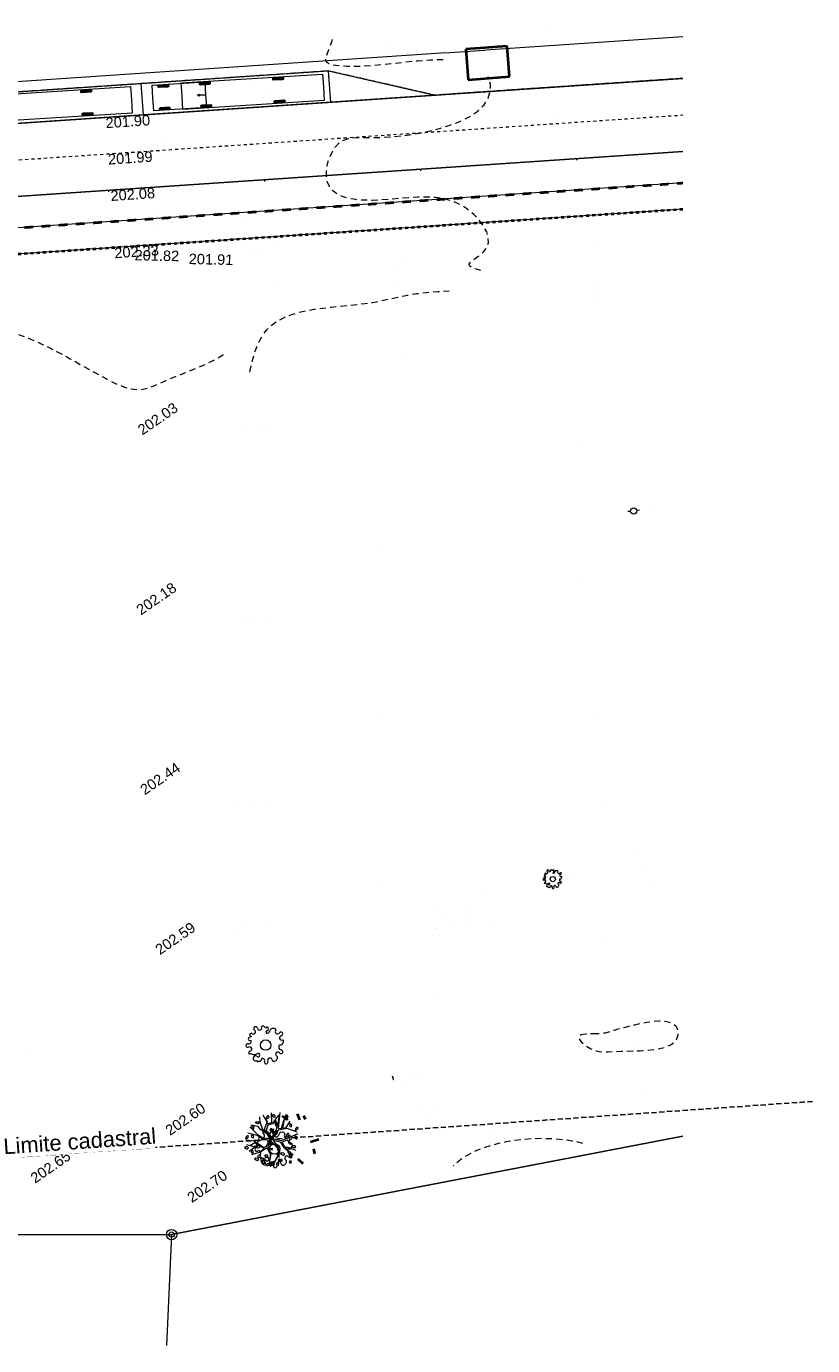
# Model space of a CAD drawing. Header units: millimetres. Extents: x -7175 to 180407, y -10650 to 115854.
# Tile 12 of 12: x 105009 to 180407, y -10650 to 115854. Entities that reach past the tile are written whole.
import ezdxf

# ---------------------------------------------------------------- set-up
doc = ezdxf.new("R2010")
doc.units = ezdxf.units.MM
doc.header["$MEASUREMENT"] = 0
for name, pattern in [('AI-Linetype-1', [750, 500, -250]), ('AXES', [325, 250, -25, 25, -25]), ('CACHE2', [600, 300, -300]), ('FOSSE', [1000, 600, -400]), ('Grille', [2, 1, -1]), ('Wipeout_Contour', [1000, 0, -1000])]:
    doc.linetypes.add(name, pattern=pattern)
for name, color, linetype in [('Nouveau_-1-PAP-SURFACES-VOIRIE.Topo', 7, 'Continuous'), ('Nouveau_01-PAP LOTS CONTOURS.Topo', 7, 'Continuous'), ('Nouveau_01-PAP VEHICULES.Topo', 7, 'Continuous'), ('Nouveau_01-PAP- BORDURE AGGLOS.Topo', 7, 'Continuous'), ('Nouveau_01-PAP- BORDURE CAN CS1 ET PANNEAU SIGNAL.Topo', 7, 'Continuous'), ('Nouveau_01-PAP- BORDURE P1.Topo', 7, 'Continuous'), ('Nouveau_01-PAP- BORDURE T2.Topo', 7, 'Continuous'), ('Nouveau_01-PAP-FILAIRE VOIE.Topo', 7, 'Continuous'), ('Nouveau_01-PAP-MARQUAGE AU SOL.Topo', 7, 'Continuous'), ('Nouveau_BORNES.Topo', 7, 'Continuous'), ('Nouveau_Finitions - Etanchéité.5-Etanchéité', 7, 'Continuous'), ('Nouveau_X-PAP-PL_1_PROFILS_Bordure_T2.Topo', 7, 'Continuous'), ('Nouveau_X-PTS TOPO-TEXTE TOPOALT.Topo', 7, 'Continuous'), ('Nouveau_X-PTS TOPO-TOPOPOINT.Topo', 7, 'Continuous'), ('Nouveau_Y - FDP TOPO-LIMITES_08441.Topo', 7, 'Continuous'), ('Nouveau_Y-FDP TOPO-CN_1_00.Topo', 7, 'Continuous'), ('Nouveau_Y-FDP TOPO-CN_Cotation Cache des textes.Topo', 7, 'Continuous'), ('Nouveau_Y-FDP TOPO-TOP_BORNE.Topo', 7, 'Continuous'), ('Nouveau_Y-FDP TOPO-TOP_VEGETATION_symb.Topo', 7, 'Continuous'), ('Nouveau_ZZ- PAP ALT PTS PROJET.Topo', 7, 'Continuous')]:
    doc.layers.add(name, color=color, linetype=linetype)
doc.styles.add('STYLE_GENERE_1', font='txt')

msp = doc.modelspace()

# ---------------------------------------------------------------- linework, layer by layer
at = {"layer": 'Nouveau_-1-PAP-SURFACES-VOIRIE.Topo', "color": 7, "linetype": 'Continuous', "lineweight": 15, "flags": 128}
msp.add_lwpolyline([(-7174.807, 75755.155), (38283.761, 85641.735, 0.0424596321), (48004.362, 88638.224), (65739.508, 95801.929, -0.0792780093), (72803.766, 97423.687), (167959.418, 103850.447)], format="xyb", dxfattribs=at)
at = {"layer": 'Nouveau_01-PAP LOTS CONTOURS.Topo', "color": 7, "linetype": 'Continuous', "lineweight": 15, "flags": 128}
msp.add_lwpolyline([(167959.418, 98337.917), (73174.388, 91936.189, 0.0792780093), (67799.409, 90702.243), (50064.264, 83538.537, -0.0424596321), (39452.607, 80267.37), (7909.512, 73407.204), (7842.919, 72369.344), (-2623.879, 0), (69287.46, 0), (118935.585, 0), (167959.418, 9421.579)], format="xyb", dxfattribs=at)
at = {"layer": 'Nouveau_01-PAP VEHICULES.Topo', "color": 8, "linetype": 'Continuous', "lineweight": 15}
for p, q in [((117628.702, 110163.754), (118646.709, 110227.476)), ((117632.606, 110101.376), (118650.614, 110165.098)), ((117636.511, 110038.998), (118654.518, 110102.72)), ((121610.908, 110413.02), (122628.915, 110476.742)), ((121614.812, 110350.642), (122632.82, 110414.364)), ((121618.717, 110288.264), (122636.724, 110351.986)), ((128636.532, 110862.808), (129654.539, 110926.53)), ((128640.436, 110800.43), (129658.444, 110864.152)), ((128644.341, 110738.052), (129662.348, 110801.774)), ((110228.406, 109660.713), (111246.413, 109724.435)), ((110232.31, 109598.335), (111250.318, 109662.057)), ((110236.215, 109535.957), (111254.223, 109599.679)), ((110364.596, 107484.971), (111382.604, 107548.693)), ((117763.642, 108007.973), (118781.65, 108071.695)), ((117767.547, 107945.595), (118785.555, 108009.317)), ((117771.451, 107883.217), (118789.459, 107946.939)), ((121745.849, 108257.239), (122763.856, 108320.961)), ((121749.753, 108194.861), (122767.761, 108258.583)), ((121753.658, 108132.483), (122771.665, 108196.205)), ((128772.722, 108687.066), (129790.73, 108750.788)), ((128776.627, 108624.688), (129794.634, 108688.41)), ((128780.531, 108562.31), (129798.539, 108626.032)), ((110368.501, 107422.593), (111386.508, 107486.315)), ((110372.405, 107360.215), (111390.413, 107423.938))]:
    msp.add_line(p, q, dxfattribs=at)
at = {"layer": 'Nouveau_01-PAP VEHICULES.Topo', "color": 7, "linetype": 'Continuous', "lineweight": 15}
for points in [[(101527.575, 107961.33), (101447.923, 109233.839), (115001.397, 110082.218), (115081.049, 108809.708), (115160.702, 107537.199), (101607.228, 106688.82)], [(117141.17, 108988.501), (117063.704, 110226.079), (122113.821, 110542.19), (122191.287, 109304.613), (121542.556, 109264.005), (122191.287, 109304.613), (122268.753, 108067.035), (117218.636, 107750.923)], [(119935.701, 109163.424), (119856.048, 110435.934), (133409.522, 111284.312), (133489.175, 110011.803), (133568.828, 108739.293), (120015.354, 107890.915)]]:
    msp.add_lwpolyline(points, close=True, dxfattribs=at)
at = {"layer": 'Nouveau_01-PAP VEHICULES.Topo', "color": 8, "linetype": 'Continuous', "lineweight": 15}
for points in [[(117742.216, 109982.993), (117637.292, 110026.523), (117627.921, 110176.23), (117726.598, 110232.504), (118541.004, 110283.482), (118645.928, 110239.952), (118655.299, 110090.245), (118556.622, 110033.97)], [(121724.422, 110232.258), (121619.498, 110275.788), (121610.127, 110425.495), (121708.804, 110481.77), (122523.21, 110532.748), (122628.134, 110489.217), (122637.505, 110339.51), (122538.828, 110283.236)], [(128750.046, 110682.046), (128645.122, 110725.576), (128635.751, 110875.283), (128734.428, 110931.558), (129548.834, 110982.535), (129653.758, 110939.005), (129663.129, 110789.298), (129564.452, 110733.024)], [(110341.92, 109479.951), (110236.996, 109523.482), (110227.625, 109673.189), (110326.302, 109729.463), (111140.708, 109780.441), (111245.633, 109736.911), (111255.003, 109587.204), (111156.326, 109530.929)], [(128886.236, 108506.304), (128781.312, 108549.834), (128771.941, 108699.541), (128870.618, 108755.816), (129685.024, 108806.794), (129789.949, 108763.263), (129799.32, 108613.556), (129700.642, 108557.282)], [(110478.111, 107304.21), (110373.186, 107347.74), (110363.815, 107497.447), (110462.492, 107553.721), (111276.898, 107604.699), (111381.823, 107561.169), (111391.194, 107411.462), (111292.517, 107355.187)], [(117877.157, 107827.212), (117772.232, 107870.742), (117762.861, 108020.449), (117861.539, 108076.723), (118675.945, 108127.701), (118780.869, 108084.171), (118790.24, 107934.464), (118691.563, 107878.189)], [(121859.363, 108076.477), (121754.439, 108120.008), (121745.068, 108269.715), (121843.745, 108325.989), (122658.151, 108376.967), (122763.075, 108333.437), (122772.446, 108183.73), (122673.769, 108127.455)]]:
    msp.add_lwpolyline(points, close=True, dxfattribs=at)
at = {"layer": 'Nouveau_01-PAP VEHICULES.Topo', "color": 7, "linetype": 'Continuous', "lineweight": 15}
msp.add_circle((121542.556, 109264.005), 100, dxfattribs=at)
at = {"layer": 'Nouveau_01-PAP- BORDURE AGGLOS.Topo', "color": 134, "linetype": 'CACHE2', "lineweight": 40, "flags": 128}
msp.add_lwpolyline([(-7174.807, 70126.583), (39452.607, 80267.37, 0.0424596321), (50064.264, 83538.537), (67799.409, 90702.243, -0.0792780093), (73174.388, 91936.189), (167959.418, 98337.917)], format="xyb", dxfattribs=at)
at = {"layer": 'Nouveau_01-PAP- BORDURE P1.Topo', "color": 7, "linetype": 'Grille', "lineweight": 40, "flags": 128}
msp.add_lwpolyline([(-7174.807, 72685.025), (38921.313, 82710.263, 0.0424596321), (49127.945, 85856.576), (66863.091, 93020.282, -0.0792780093), (73005.923, 94430.506), (167959.418, 100843.613)], format="xyb", dxfattribs=at)
at = {"layer": 'Nouveau_01-PAP- BORDURE T2.Topo', "color": 7, "linetype": 'Continuous', "lineweight": 15, "flags": 128}
msp.add_lwpolyline([(167959.418, 103850.447), (72803.766, 97423.687, 0.0792780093), (65739.508, 95801.929), (48004.362, 88638.224, -0.0424596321), (38283.761, 85641.735), (-7174.807, 75755.155)], format="xyb", dxfattribs=at)
at = {"layer": 'Nouveau_01-PAP-FILAIRE VOIE.Topo', "color": 7, "linetype": 'Continuous', "lineweight": 15}
msp.add_line((133988.979, 111578.885), (144168.407, 109259.563), dxfattribs=at)
at = {"layer": 'Nouveau_01-PAP-FILAIRE VOIE.Topo', "color": 7, "linetype": 'Continuous', "lineweight": 15, "flags": 128}
for points in [[(98070.808, 109152.991), (133988.979, 111578.885)], [(134191.137, 108585.704), (133988.979, 111578.885)], [(116232.051, 107372.757), (116029.894, 110365.938)]]:
    msp.add_lwpolyline(points, dxfattribs=at)
for points in [[(167959.418, 103850.447), (72803.766, 97423.687, 0.0792780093), (65739.508, 95801.929)], [(167959.418, 100843.613), (73005.923, 94430.506, 0.0792780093), (66863.091, 93020.282)], [(167959.418, 98337.917), (73174.388, 91936.189, 0.0792780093), (67799.409, 90702.243)]]:
    msp.add_lwpolyline(points, format="xyb", dxfattribs=at)
at = {"layer": 'Nouveau_01-PAP-MARQUAGE AU SOL.Topo', "color": 254, "linetype": 'CACHE2', "lineweight": 15, "true_color": 0xe8e8e8}
msp.add_lwpolyline([(-7174.807, 79336.974), (37539.949, 89061.786, 0.0424596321), (46693.516, 91883.479), (64428.661, 99047.185, -0.0792780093), (72567.915, 100915.732), (167959.418, 107358.421)], format="xyb", dxfattribs=at)
at = {"layer": 'Nouveau_BORNES.Topo', "color": 114, "linetype": 'Continuous', "lineweight": 15}
for radius in [499.999, 250]:
    msp.add_circle((118935.585, 0), radius, dxfattribs=at)
at = {"layer": 'Nouveau_X-PAP-PL_1_PROFILS_Bordure_T2.Topo', "color": 104, "linetype": 'Continuous', "lineweight": 15, "true_color": 0x029e21, "flags": 128}
for points in [[(157762.633, 103161.762), (157772.741, 103012.103)], [(142796.728, 102150.973), (142806.836, 102001.314)], [(112864.919, 100129.395), (112875.026, 99979.736)], [(127830.823, 101140.184), (127840.931, 100990.525)]]:
    msp.add_lwpolyline(points, dxfattribs=at)
at = {"layer": 'Nouveau_X-PTS TOPO-TOPOPOINT.Topo', "color": 7, "linetype": 'Continuous', "lineweight": 40}
for p, q in [((154845.344, 115854.215), (154845.385, 115854.243)), ((139850.537, 114179.182), (139850.579, 114179.21)), ((127917.063, 111657.097), (127917.104, 111657.126)), ((126882.33, 110525.25), (126882.371, 110525.278)), ((127535.275, 108949.842), (127535.316, 108949.87)), ((128558.772, 109312.906), (128558.813, 109312.934)), ((155885.705, 107240.686), (155885.746, 107240.715)), ((157787.636, 106314.564), (157787.677, 106314.592)), ((118013.76, 105031.993), (118013.801, 105032.021)), ((140343.78, 106219.765), (140343.821, 106219.794)), ((121177.284, 103835.272), (121177.325, 103835.301)), ((140707.679, 104208.809), (140707.72, 104208.837)), ((117749.858, 97882.005), (117749.899, 97882.033)), ((126060.2, 97461.137), (126060.241, 97461.166)), ((117456.496, 96298.873), (117456.537, 96298.902)), ((126110.515, 95877.757), (126110.556, 95877.785)), ((128833.935, 94883.196), (128833.977, 94883.224)), ((117136.158, 94682.617), (117136.199, 94682.646)), ((126270.623, 94487.65), (126270.665, 94487.678)), ((127612.693, 94442.35), (127612.735, 94442.379)), ((159257.697, 94793.439), (159257.738, 94793.468)), ((140796.779, 92433.123), (140796.821, 92433.152)), ((140857.892, 93452.277), (140857.933, 93452.305)), ((128823.641, 91524.81), (128823.682, 91524.838)), ((159682.475, 91501.323), (159682.516, 91501.352)), ((140794.036, 91045.075), (140794.077, 91045.104)), ((159762.328, 90630.131), (159762.37, 90630.159)), ((159828.924, 89508.271), (159828.965, 89508.299)), ((140994.537, 84516.822), (140994.578, 84516.851)), ((117206.001, 77484.987), (117206.042, 77485.016)), ((126206.971, 76972.411), (126207.013, 76972.44)), ((127125.941, 77104.556), (127125.983, 77104.584)), ((128228.181, 77166.149), (128228.222, 77166.177)), ((157978.608, 75927.357), (157978.649, 75927.385)), ((165269.762, 69384.475), (165269.803, 69384.504)), ((139119.393, 65857.278), (139119.435, 65857.307)), ((158160.87, 62901.218), (158160.911, 62901.247)), ((117066.506, 60224.662), (117066.547, 60224.69)), ((125880.087, 59305.206), (125880.128, 59305.235)), ((126796.008, 59152.437), (126796.049, 59152.465)), ((127863.478, 59068.73), (127863.519, 59068.759)), ((138611.381, 49443.125), (138611.422, 49443.153)), ((159389.418, 49684.549), (159389.459, 49684.578)), ((117429.777, 42972.791), (117429.818, 42972.82)), ((124729.949, 40953.883), (124729.99, 40953.911)), ((126574.09, 41154.465), (126574.131, 41154.493)), ((128337.868, 41254.848), (128337.909, 41254.876)), ((160459.807, 41540.786), (160459.848, 41540.814)), ((163851.008, 36892.073), (163851.049, 36892.101)), ((164415.25, 35046.865), (164415.291, 35046.893)), ((139233.421, 33560.021), (139233.462, 33560.049)), ((157516.424, 34086.477), (157516.466, 34086.505)), ((165131.527, 33522.31), (165131.569, 33522.338)), ((148788.781, 32522.143), (148788.823, 32522.171)), ((143912.181, 31002.421), (143912.222, 31002.45)), ((144722.618, 30551.315), (144722.659, 30551.343)), ((147469.895, 31113.48), (147469.936, 31113.508)), ((147544.947, 30438.047), (147544.988, 30438.076)), ((124991.242, 29277.241), (124991.284, 29277.27)), ((126255.601, 29690.702), (126255.642, 29690.73)), ((128119.281, 30148.7), (128119.322, 30148.728)), ((144379.284, 29331.931), (144379.325, 29331.959)), ((146150.505, 29986.072), (146150.546, 29986.101)), ((147667.974, 29839.318), (147668.015, 29839.346)), ((150005.112, 29520.912), (150005.153, 29520.941)), ((144596.328, 28658.295), (144596.369, 28658.323)), ((160487.436, 28580.623), (160487.477, 28580.652)), ((118887.164, 27648.606), (118887.205, 27648.635)), ((144186.102, 23113.029), (144186.144, 23113.058)), ((129978.851, 18167.268), (129978.892, 18167.297)), ((163168.542, 18293.224), (163168.584, 18293.253)), ((105232.29, 17416.846), (105232.331, 17416.875)), ((141559.994, 14333.042), (141560.035, 14333.07)), ((142226.114, 14855.649), (142226.155, 14855.677)), ((142970.66, 15098.416), (142970.701, 15098.444)), ((164071.73, 13562.949), (164071.771, 13562.978)), ((142461.826, 11878.925), (142461.868, 11878.953)), ((143355.271, 11631.796), (143355.312, 11631.824)), ((144088.783, 12231.112), (144088.824, 12231.14)), ((119853.3, 10312.621), (119853.341, 10312.65)), ((149707.137, 9893.887), (149707.178, 9893.916)), ((130837.278, 8203.849), (130837.319, 8203.877)), ((147339.097, 6555.699), (147339.138, 6555.728)), ((106917.426, 5736.597), (106917.467, 5736.625)), ((145847.74, 6225.188), (145847.781, 6225.216)), ((121948.143, 3871.403), (121948.184, 3871.431)), ((144395.083, 5030.372), (144395.124, 5030.4)), ((120959.463, 0), (120959.504, 0.028))]:
    msp.add_line(p, q, dxfattribs=at)
at = {"layer": 'Nouveau_Y - FDP TOPO-LIMITES_08441.Topo', "color": 253, "linetype": 'Continuous', "lineweight": 15, "true_color": 0xb3b3b3, "flags": 128}
msp.add_lwpolyline([(167959.418, 9421.579), (118935.585, 0), (118438.719, -10649.862)], dxfattribs=at)
at = {"layer": 'Nouveau_Y-FDP TOPO-CN_1_00.Topo', "color": 5, "linetype": 'AI-Linetype-1', "lineweight": 25}
msp.add_line((180406.813, 12764.881), (-2667.718, -37.955), dxfattribs=at)
at = {"layer": 'Nouveau_Y-FDP TOPO-CN_1_00.Topo', "color": 253, "linetype": 'FOSSE', "lineweight": 15, "true_color": 0xb3b3b3, "flags": 128}
for points in [[(148584.799, 92441.719), (148162.087, 92561.784), (147749.159, 92715.792), (147499.637, 92877.102), (147455.961, 93046.803), (147587.416, 93231.37), (147845.003, 93438.626), (148179.718, 93676.392), (148542.56, 93952.49), (148884.528, 94274.742), (149156.619, 94650.971), (149309.832, 95088.997), (149305.907, 95591.443), (149149.547, 96140.126), (148856.198, 96711.664), (148441.304, 97282.676), (147920.311, 97829.778), (147308.664, 98329.59), (146621.809, 98758.727), (145875.189, 99093.809), (145083.114, 99318.523), (144255.34, 99444.837), (143400.488, 99491.788), (142527.177, 99478.416), (141644.027, 99423.757), (140759.659, 99346.85), (139882.692, 99266.732), (139021.746, 99202.443), (138186.063, 99170.958), (137387.368, 99181.013), (136638.011, 99239.283), (135950.339, 99352.442), (135336.701, 99527.164), (134809.443, 99770.124), (134380.915, 100087.996), (134063.464, 100487.455), (133865.487, 100969.743), (133779.572, 101514.38), (133794.357, 102095.453), (133898.479, 102687.048), (134080.576, 103263.253), (134329.284, 103798.155), (134633.242, 104265.841), (134981.087, 104640.398), (135365.222, 104903.889), (135793.122, 105070.274), (136276.025, 105161.49), (136825.172, 105199.472), (137451.802, 105206.157), (138167.156, 105203.481), (138982.474, 105213.38), (139908.994, 105257.79), (140949.427, 105355.229), (142072.361, 105510.537), (143237.852, 105725.139), (144405.959, 106000.458), (145536.738, 106337.916), (146590.246, 106738.938), (147526.542, 107204.945), (148305.682, 107737.362), (148894.966, 108333.155), (149290.665, 108971.463), (149496.295, 109626.968), (149515.368, 110274.354), (149351.399, 110888.302), (149007.902, 111443.495), (148488.391, 111914.615), (147796.38, 112276.346), (146940.478, 112511.119), (145949.677, 112632.367), (144858.062, 112661.272), (143699.719, 112619.018), (142508.735, 112526.786), (141319.195, 112405.758), (140165.185, 112277.118), (139080.792, 112162.048), (138094.293, 112077.81), (137210.735, 112025.985), (136429.354, 112004.235), (135749.388, 112010.221), (135170.075, 112041.603), (134690.653, 112096.043), (134310.358, 112171.203), (134028.429, 112264.742), (133842.339, 112376.409), (133742.51, 112514.292), (133717.601, 112688.568), (133756.269, 112909.412), (133847.172, 113186.999), (133978.969, 113531.505), (134140.319, 113953.106), (134319.878, 114461.976), (134392.335, 114694.912)], [(126434.168, 82709.043), (126461.528, 82866.974), (126677.569, 83825.461), (126941.393, 84709.831), (127259.985, 85499.037), (127638.76, 86177.354), (128076.846, 86750.326), (128571.798, 87228.818), (129121.172, 87623.692), (129722.525, 87945.812), (130373.413, 88206.042), (131071.392, 88415.245), (131814.019, 88584.285), (132597.168, 88723.24), (133409.991, 88839.047), (134239.959, 88937.86), (135074.544, 89025.83), (135901.215, 89109.109), (136707.445, 89193.85), (137480.702, 89286.206), (138208.459, 89392.328), (138885.201, 89516.346), (139533.469, 89654.297), (140182.821, 89800.194), (140862.812, 89948.052), (141603, 90091.885), (142432.94, 90225.705), (143382.19, 90343.528), (144480.305, 90439.366), (145545.837, 90498.033)], [(-7174.807, 78377.759), (-6960.307, 78339.175), (-6694.517, 78298.026), (-6387.312, 78259.024), (-6032.746, 78218.537), (-5628.311, 78172.18), (-5171.502, 78115.567), (-4659.812, 78044.314), (-4090.735, 77954.034), (-3461.765, 77840.342), (-2770.396, 77698.853), (-2015.9, 77525.879), (-1204.661, 77320.534), (-344.843, 77082.625), (555.391, 76811.964), (1487.879, 76508.361), (2444.457, 76171.625), (3416.963, 75801.568), (4397.233, 75397.998), (5379.607, 74959.073), (6368.441, 74476.337), (7370.592, 73939.678), (8392.92, 73338.988), (9442.281, 72664.155), (10525.534, 71905.071), (11649.537, 71051.624), (12821.149, 70093.705), (14041.613, 69028.654), (15289.714, 67883.611), (16538.623, 66693.168), (17761.51, 65491.915), (18931.545, 64314.442), (20021.901, 63195.342), (21005.746, 62169.204), (21856.252, 61270.62), (22554.481, 60524.672), (23113.064, 59918.42), (23552.525, 59429.413), (23893.385, 59035.201), (24156.169, 58713.335), (24361.398, 58441.367), (24529.596, 58196.845), (24681.286, 57957.321), (24833.668, 57705.537), (24990.649, 57445.007), (25152.814, 57184.436), (25320.746, 56932.53), (25495.03, 56697.994), (25676.25, 56489.534), (25864.991, 56315.856), (26061.836, 56185.664), (26271.456, 56103.315), (26514.857, 56055.769), (26817.132, 56025.635), (27203.373, 55995.523), (27698.672, 55948.044), (28328.122, 55865.807), (29116.816, 55731.422), (30089.845, 55527.499), (31260.137, 55241.635), (32591.96, 54881.372), (34037.419, 54459.238), (35548.616, 53987.763), (37077.655, 53479.475), (38576.639, 52946.902), (39997.673, 52402.573), (41292.86, 51859.018), (42425.193, 51327.133), (43401.223, 50811.297), (44238.393, 50314.253), (44954.143, 49838.749), (45565.915, 49387.529), (46091.152, 48963.341), (46547.293, 48568.928), (46951.781, 48207.039), (47319.364, 47879.336), (47654.025, 47583.164), (47957.05, 47314.782), (48229.729, 47070.452), (48473.349, 46846.437), (48689.2, 46638.996), (48878.571, 46444.392), (49042.748, 46258.887), (49289.865, 45935.573), (53747.122, 44579.151), (53780.763, 44584.667), (54299.331, 44723.503), (54816.465, 44909.313), (55325.79, 45131.612), (55820.932, 45379.915), (56295.515, 45643.737), (56743.165, 45912.594), (57157.508, 46176.001), (57532.169, 46423.474), (57865.515, 46648.312), (58174.887, 46858.955), (58482.366, 47067.625), (58810.035, 47286.548), (59179.975, 47527.945), (59614.27, 47804.042), (60135, 48127.061), (60764.249, 48509.227), (61515.075, 48962.059), (62364.439, 49494.265), (63280.278, 50113.849), (64230.532, 50828.813), (65183.137, 51647.163), (66106.03, 52576.902), (66967.151, 53626.034), (67734.436, 54802.562), (68382.59, 56106.939), (68913.387, 57509.415), (69335.369, 58972.687), (69657.075, 60459.454), (69887.047, 61932.414), (70033.827, 63354.264), (70105.954, 64687.703), (70111.971, 65895.429), (70061.989, 66950.749), (69972.408, 67869.401), (69861.198, 68677.736), (69746.332, 69402.1), (69645.78, 70068.843), (69577.512, 70704.312), (69559.5, 71334.856), (69609.715, 71986.824), (69741.326, 72681.086), (69948.293, 73416.607), (70219.777, 74186.871), (70544.936, 74985.367), (70912.93, 75805.579), (71312.917, 76640.996), (71734.058, 77485.102), (72165.511, 78331.385), (72602.967, 79172.934), (73068.236, 80001.258), (73589.66, 80807.466), (74195.582, 81582.671), (74914.344, 82317.982), (75774.287, 83004.512), (76803.753, 83633.372), (78031.084, 84195.672), (79472.618, 84685.388), (81096.666, 85107.955), (82859.539, 85471.672), (84717.545, 85784.839), (86626.992, 86055.753), (88544.188, 86292.715), (90425.443, 86504.023), (92227.063, 86697.977), (93915.72, 86878.659), (95499.527, 87033.29), (96996.96, 87144.871), (98426.494, 87196.407), (99806.604, 87170.9), (101155.766, 87051.354), (102492.455, 86820.771), (103835.146, 86462.155), (105195.692, 85967.573), (106559.448, 85365.349), (107905.149, 84692.874), (109211.527, 83987.535), (110457.317, 83286.722), (111621.251, 82627.824), (112682.062, 82048.229), (113618.485, 81585.327), (114417.29, 81267.211), (115097.405, 81084.793), (115685.795, 81019.69), (116209.424, 81053.518), (116695.257, 81167.895), (117170.26, 81344.438), (117661.398, 81564.762), (118195.635, 81810.485), (118792.342, 82066.289), (119440.51, 82329.115), (120121.533, 82598.971), (120816.809, 82875.864), (121507.731, 83159.801), (122175.697, 83450.79), (122802.1, 83748.836), (123368.339, 84053.948), (123859.533, 84361.965), (124210.837, 84606.835)], [(158370.848, 8733.038), (158140.958, 8809.998), (157383.948, 8967.576), (156490.739, 9089.096), (155520.53, 9168.931), (154532.521, 9201.454), (153576.788, 9183.107), (152666.913, 9118.617), (151807.351, 9014.778), (151002.56, 8878.388), (150256.997, 8716.241), (149575.118, 8535.134), (148961.381, 8341.862), (148420.242, 8143.221), (147953.888, 7945.082), (147555.422, 7749.607), (147215.679, 7558.034), (146925.492, 7371.599), (146675.694, 7191.541), (146457.119, 7019.096), (146260.6, 6855.502), (146076.972, 6701.996), (145925.469, 6577.248)]]:
    msp.add_lwpolyline(points, dxfattribs=at)
for points in [[(159707.306, 19255.966), (159456.182, 19253.277), (159185.352, 19250.661), (158909.802, 19243.279), (158644.519, 19226.291), (158404.488, 19194.858), (158204.696, 19144.143), (158060.13, 19069.305), (157985.774, 18965.507), (157992.11, 18830.21), (158071.59, 18670.088), (158212.158, 18494.115), (158401.762, 18311.265), (158628.346, 18130.512), (158879.857, 17960.831), (159144.241, 17811.196), (159409.442, 17690.581), (159667.238, 17605.499), (159924.733, 17552.614), (160192.86, 17526.127), (160482.555, 17520.241), (160804.752, 17529.156), (161170.385, 17547.076), (161590.39, 17568.202), (162075.7, 17586.736), (162631.643, 17599.273), (163241.115, 17611.979), (163881.404, 17633.417), (164529.798, 17672.146), (165163.587, 17736.726), (165760.058, 17835.719), (166296.501, 17977.684), (166750.204, 18171.182), (167102.389, 18420.36), (167350.021, 18711.706), (167493.995, 19027.297), (167535.211, 19349.207), (167474.564, 19659.511), (167312.954, 19940.285), (167051.277, 20173.604), (166690.431, 20341.544), (166235.154, 20431.366), (165705.551, 20451.087), (165125.565, 20413.91), (164519.141, 20333.036), (163910.224, 20221.67), (163322.758, 20093.014), (162780.687, 19960.272), (162307.957, 19836.645), (161922.472, 19732.676), (161617.977, 19648.258), (161382.178, 19580.623), (161202.78, 19527.004), (161067.489, 19484.632), (160964.011, 19450.74), (160880.051, 19422.559), (160803.315, 19397.323), (160722.94, 19372.822), (160633.791, 19349.089), (160532.167, 19326.716), (160414.363, 19306.295), (160276.678, 19288.417), (160115.408, 19273.675), (159926.852, 19262.661)], [(140197.406, 14940.704), (140189.56, 14975.907), (140179.138, 15015.264), (140167.092, 15055.959), (140154.379, 15095.178), (140141.951, 15130.104), (140130.766, 15157.922), (140121.776, 15175.815), (140115.937, 15180.97), (140113.947, 15171.541), (140115.477, 15149.575), (140119.944, 15118.088), (140126.761, 15080.099), (140135.344, 15038.626), (140145.109, 14996.685), (140155.47, 14957.294), (140165.843, 14923.471), (140175.678, 14897.697), (140184.57, 14880.306), (140192.15, 14871.097), (140198.046, 14869.867), (140201.89, 14876.414), (140203.311, 14890.538), (140201.939, 14912.035)]]:
    msp.add_lwpolyline(points, close=True, dxfattribs=at)
at = {"layer": 'Nouveau_Y-FDP TOPO-CN_Cotation Cache des textes.Topo', "color": 7, "linetype": 'Continuous', "lineweight": 40}
msp.add_line((151333.816, 111051.788), (151108.435, 113962.105), dxfattribs=at)
at = {"layer": 'Nouveau_Y-FDP TOPO-TOP_BORNE.Topo', "color": 253, "linetype": 'Continuous', "lineweight": 15, "true_color": 0xb3b3b3}
for points in [[(162947.875, 69349.966), (162701.932, 69321.486)], [(163807.105, 69449.464), (163543.892, 69418.985)]]:
    msp.add_lwpolyline(points, dxfattribs=at)
at = {"layer": 'Nouveau_Y-FDP TOPO-TOP_BORNE.Topo', "color": 114, "linetype": 'Continuous', "lineweight": 15}
msp.add_circle((163245.884, 69384.475), 300, dxfattribs=at)
at = {"layer": 'Nouveau_Y-FDP TOPO-TOP_VEGETATION_symb.Topo', "color": 7, "linetype": 'Continuous', "lineweight": 40}
for p, q in [((129879.132, 11192.864), (129994.071, 11497.005)), ((131226.149, 10986.432), (131011.912, 11581.94)), ((128767.538, 9601.332), (128427.879, 10159.151)), ((129013.394, 10409.073), (128871.197, 10925.982)), ((129984.389, 11009.399), (129553.102, 11340.158)), ((131765.426, 11025.855), (131626.569, 11370.522)), ((128476.753, 9027.305), (128133.325, 8865.704)), ((128583.049, 9009.611), (128242.432, 9708.267)), ((128760.476, 10002.151), (128372.119, 10074.264)), ((132256.756, 8877.52), (133063.234, 9135.447)), ((128713.151, 8677.885), (128190.81, 8697.081)), ((128649.514, 8158.492), (128269.913, 8217.663)), ((129089.749, 7786.624), (129172.654, 7385.238)), ((132547.22, 8225.109), (132637.267, 7729.513)), ((129518.576, 7180.658), (129285.629, 7023.06)), ((130342.485, 7106.093), (130285.878, 6827.268)), ((131034.871, 7253.818), (131521.072, 6814.007))]:
    msp.add_line(p, q, dxfattribs=at)
at = {"layer": 'Nouveau_Y-FDP TOPO-TOP_VEGETATION_symb.Topo', "color": 253, "linetype": 'Continuous', "lineweight": 15, "true_color": 0xb3b3b3}
for points in [[(127364.978, 11276.201), (127383.368, 10802.87), (127650.522, 10073.377), (127928.972, 9912.759), (127836.656, 10104.98), (128089.846, 10790.344), (127708.407, 11437.802)], [(128484.817, 11656.521), (128525.974, 10703.388), (128166.84, 10620.77), (128101.94, 10605.161), (128124.484, 10794.913), (127859.631, 11186.394)], [(129194.825, 11443.586), (128814.681, 10945.874), (128615.334, 10627.073), (128161.232, 10489.638), (128008.618, 9990.224), (128540.13, 9260.364), (128964.515, 9943.643), (129202.271, 10986.432), (129285.416, 11504.874)], [(129314.335, 11713.088), (129142.932, 10153.958), (129476.375, 10190.897), (129741.548, 11025.855), (130122.762, 11047.952)], [(128373.888, 9171.475), (127686.535, 9239.386), (127190.348, 9554.535), (126452.619, 10338.246)], [(128358.757, 9165.955), (128095.709, 9610.535), (127466.385, 10066.707), (127223.804, 10369.498), (126527.504, 10478.518)], [(131035.905, 9642.466), (130249.509, 9299.085), (129445.603, 8981.587), (128618.737, 9172.058), (129094.888, 9890.359), (129217.353, 10043.955), (129989.769, 10212.81), (130941.4, 9837.922)], [(129684.174, 10859.701), (129560.782, 10205.556), (129909.164, 10276.183), (130301.675, 10867.154)], [(126090.593, 9088.761), (126862.737, 8979.174), (127792.207, 8358.198), (128047.043, 8483.443), (128277.497, 9007.222), (127645.713, 9188.187), (127145.149, 9509.807), (126255.381, 9709.601)], [(128173.422, 8380.295), (128335.75, 8725.928), (128514.167, 8936.244), (129044.912, 8319.054), (129215.564, 7760.086), (128847.706, 7049.022), (127965.959, 6707.159)], [(128461.251, 9070.228), (128474.192, 9078.983), (128463.248, 9095.16)], [(128485.136, 9062.807), (128474.192, 9078.983), (128487.134, 9087.739)], [(128791.674, 6685.694), (128785.954, 6889.339), (129317.099, 7805.197), (129148.444, 8389.098), (128704.103, 9045.879), (129337.885, 8889.846), (129703.426, 8349.539), (130124.153, 7978.621), (130297.569, 7331.914)], [(130533.599, 8628.212), (130010.571, 9066.689), (129530.969, 8855.407), (129724.356, 8458.023), (130167.051, 8361.362), (130829.672, 8106.934)], [(126432.44, 8527.708), (126918.034, 8813.787), (127229.508, 8576.47), (126810.236, 8415.436), (126156.754, 8600.587)], [(127808.105, 8251.047), (127329.621, 8512.146), (126918.721, 8394.506), (126382.128, 7960.735)], [(127819.049, 8234.871), (127424.813, 7897.409), (126585.885, 7631.677)], [(128044.007, 8292.74), (127474.582, 7907.499), (127436.253, 7490.12), (127564.086, 6855.02)], [(128041.819, 8295.975), (128093.584, 8330.997), (128377.291, 7716.46), (128393.571, 7552.974), (128307.854, 7094.102)], [(128171.233, 8383.53), (128455.323, 7712.657), (128231.084, 6594.121)], [(130377.838, 8272.872), (129814.1, 8325.373), (130607.397, 7654.716)], [(127429.878, 7471.658), (127865.926, 7078.093), (127922.182, 6771.867)], [(129028.807, 6864.99), (129038.713, 6683.042), (129201.728, 6609.395), (129219.894, 6805.619), (129106.456, 6917.523), (129015.674, 6884.402)]]:
    msp.add_lwpolyline(points, dxfattribs=at)
for points in [[(128819.33, 11217.845), (128654.127, 11294.727), (128648.407, 11498.371), (128724.059, 11525.972), (128835.308, 11417.303)], [(126823.081, 10348.352), (126711.832, 10457.021), (126623.239, 10420.665), (126641.9, 10225.775), (126807.104, 10148.893)], [(127366.624, 10716.082), (127211.326, 10611.016), (126961.332, 10729.575), (127090.747, 10817.13), (127253.378, 10799.818)], [(128261.392, 11373.31), (128146.533, 11375.779), (128041.195, 11252.635), (128001.141, 11088.765), (128180.516, 11158.242), (128296.798, 11265.209)], [(130083.826, 11356.462), (129968.966, 11358.931), (129865.818, 11232.552), (129821.385, 11075.153), (130002.95, 11141.394), (130119.231, 11248.361)], [(130443.679, 10378.413), (130473.173, 10502.124), (130320.719, 10615.929), (130232.509, 10523.238), (130265.726, 10418.372), (130430.93, 10341.49)], [(130927.579, 10276.615), (130822.242, 10153.471), (130779.999, 9992.837), (130961.563, 10059.078), (131077.845, 10166.045), (131042.439, 10274.146)], [(126282.99, 9473.603), (126168.13, 9476.071), (126062.793, 9352.928), (126020.549, 9192.293), (126202.113, 9258.535), (126316.206, 9368.737)], [(126598.075, 9342.486), (126761.09, 9268.84), (126776.029, 9302.528), (126805.523, 9426.239), (126653.069, 9540.044), (126560.481, 9453.823)], [(130162.418, 9678.774), (130047.558, 9681.242), (129942.221, 9558.098), (129899.977, 9397.464), (130081.541, 9463.705), (130197.823, 9570.672)], [(130818.472, 9434.052), (130728.073, 9344.596), (130763.478, 9236.494), (130928.682, 9159.612), (130941.432, 9196.535), (130968.737, 9323.482)], [(125924.574, 8330.318), (126163.816, 8199.769), (126319.114, 8304.834), (126218.81, 8397.326), (126053.989, 8417.873)], [(126758.965, 7989.302), (126647.716, 8097.97), (126569.876, 8073.605), (126577.784, 7866.725), (126740.799, 7793.078)], [(127986.857, 7457.031), (127862.667, 7556.944), (127911.86, 7651.537), (128061.359, 7653.638), (128129.214, 7553.341), (128119.42, 7400.512)], [(129520.552, 7839.085), (129391.137, 7751.53), (129632.568, 7617.745), (129787.865, 7722.811), (129687.561, 7815.303)], [(130282.518, 7633.003), (130290.427, 7426.123), (130453.442, 7352.477), (130471.608, 7548.7), (130360.359, 7657.369)], [(130428.837, 8420.565), (130678.831, 8302.007), (130834.129, 8407.072), (130733.825, 8499.564), (130571.193, 8516.875)], [(127288.672, 7206.341), (127188.367, 7298.833), (127025.736, 7316.144), (126883.379, 7219.834), (127133.374, 7101.276)], [(127802.944, 6780.806), (127639.929, 6854.453), (127632.021, 7061.333), (127707.672, 7088.933), (127821.11, 6977.029)], [(128658.345, 6854.884), (128543.485, 6857.353), (128440.337, 6730.973), (128398.093, 6570.339), (128577.469, 6639.816), (128695.939, 6743.547)], [(129292.861, 7227.567), (129163.446, 7140.012), (129415.63, 7018.219), (129570.928, 7123.284), (129457.682, 7207.021)]]:
    msp.add_lwpolyline(points, close=True, dxfattribs=at)
at = {"layer": 'Nouveau_Y-FDP TOPO-TOP_VEGETATION_symb.Topo', "color": 114, "linetype": 'Continuous', "lineweight": 15}
for centre, radius in [((155492.546, 34086.477), 250), ((127954.972, 18167.268), 500), ((128813.399, 8203.849), 500)]:
    msp.add_circle(centre, radius, dxfattribs=at)
for centre, radius, start, end in [((154746.826, 34381.232), 87.822, 154.5270723, 268.20919421), ((154697.62, 34249.23), 106.952, 250.84495016, 349.52707222), ((154902.539, 34167.747), 344.024, 105.22344456, 133.08502601), ((154804.156, 34576.109), 76.832, 78.83577746, 276.01212498), ((154768.642, 34257.2), 43.789, 321.24640313, 124.11524123), ((154901.91, 34719.089), 106.952, 219.20335147, 317.88547353), ((155009.222, 34881.634), 87.822, 122.88547364, 236.56759534), ((154901.91, 34719.089), 106.952, 317.88547353, 56.56759567), ((155009.222, 34881.634), 87.822, 9.20335148, 122.88547364), ((155201.488, 34912.786), 106.952, 189.2033514, 287.8854735), ((155201.488, 34912.786), 106.952, 287.8854735, 26.56759556), ((155368.802, 34912.336), 86.406, 31.33107948, 146.02642058), ((155498.015, 34976.284), 58.581, 198.94432063, 350.23909562), ((155567.94, 34716.594), 62.082, 105.18071225, 281.87221771), ((155533.379, 34871.867), 97.098, 280.86615475, 76.68045075), ((155500.415, 34877.021), 229.144, 288.59171231, 340.55810302), ((155804.272, 34798.006), 87.822, 64.52707222, 178.20919412), ((155888.173, 34783.718), 104.325, 12.67513936, 116.24278928), ((156059.903, 34725.702), 106.952, 130.84495023, 229.52707231), ((156059.903, 34725.702), 106.952, 229.52707231, 328.20919419), ((156225.456, 34623.092), 87.822, 34.52707222, 148.20919433), ((156262.103, 34431.797), 106.952, 100.84495026, 199.52707237), ((156262.103, 34431.797), 106.952, 199.52707237, 298.20919421), ((156225.925, 34185.119), 87.822, 250.84495033, 4.52707222), ((156225.456, 34623.092), 87.822, 280.84495011, 34.52707222), ((156266.447, 34264.539), 86.406, 302.97267829, 57.66801904), ((154633.71, 34065.24), 87.822, 70.84495033, 184.52707222), ((154633.71, 34065.24), 87.822, 184.52707222, 298.20919415), ((154762.425, 33702.306), 87.822, 100.84495023, 214.52707222), ((154725.777, 33893.6), 106.952, 19.52707213, 118.20919421), ((154766.98, 33511.577), 160.569, 64.11808474, 118.61818161), ((154725.777, 33893.6), 106.952, 280.84495036, 19.52707213), ((154937.636, 34004.301), 362.491, 253.89316906, 297.74856339), ((155007.349, 33449.629), 122.655, 35.71582935, 305.18965977), ((155124.148, 33336.394), 47.911, 164.26288975, 338.08507129), ((155128.847, 33602.436), 84.11, 254.89949455, 105.47252794), ((155208.624, 33396.683), 87.822, 242.88547346, 356.56759559), ((155333.23, 33414.936), 43.789, 49.60480433, 212.47364235), ((155339.162, 33343.715), 106.952, 339.20335155, 77.88547347), ((155521.245, 33274.56), 87.822, 159.20335147, 272.88547355), ((155521.245, 33274.56), 87.822, 272.88547355, 26.56759553), ((155695.452, 33361.673), 106.952, 107.8854735, 206.56759558), ((155695.452, 33361.673), 106.952, 9.20335163, 107.8854735), ((155887.717, 33392.825), 87.822, 189.20335148, 302.88547348), ((155931.745, 33416.542), 97.535, 272.14856259, 353.54358449), ((156081.494, 33643.48), 106.952, 139.52707234, 238.20919414), ((156081.494, 33643.48), 106.952, 40.8449501, 139.52707234), ((155978.884, 33477.927), 87.822, 304.52707222, 58.20919413), ((156200.396, 34022.323), 79.904, 92.35827222, 207.85998019), ((156234.923, 33965.543), 106.952, 169.52707222, 268.20919425), ((156228.837, 33770.864), 87.822, 220.84495029, 334.52707215), ((156228.837, 33770.864), 87.822, 334.52707215, 88.20919415), ((126774.959, 18329.81), 688.049, 105.22344454, 133.08502601), ((126578.194, 19146.534), 153.665, 78.83577733, 276.01212497), ((126773.702, 19432.492), 213.904, 219.20335147, 317.88547355), ((126988.324, 19757.584), 175.643, 122.88547348, 236.56759553), ((126773.702, 19432.492), 213.904, 317.88547355, 56.5675956), ((126988.324, 19757.584), 175.643, 9.20335144, 122.88547348), ((127372.856, 19819.887), 213.904, 189.20335146, 287.88547352), ((127372.856, 19819.887), 213.904, 287.88547352, 26.56759554), ((127707.484, 19818.988), 172.811, 31.33107947, 146.02642055), ((127965.912, 19946.883), 117.162, 198.94432082, 350.23909554), ((128105.761, 19427.503), 124.165, 105.18071225, 281.87221764), ((128036.639, 19738.049), 194.195, 280.86615475, 76.68045074), ((127970.712, 19748.358), 458.287, 288.59171231, 340.55810301), ((128578.425, 19590.328), 175.643, 64.52707217, 178.20919432), ((128746.226, 19561.751), 208.651, 12.67513917, 116.24278922), ((129089.687, 19445.72), 213.904, 130.84495024, 229.52707222), ((129089.687, 19445.72), 213.904, 229.52707222, 328.20919419), ((129420.793, 19240.499), 175.643, 34.52707222, 148.20919426), ((129494.087, 18857.91), 213.904, 100.84495021, 199.52707222), ((129420.793, 19240.499), 175.643, 280.84495018, 34.52707222), ((126237.301, 18124.796), 175.643, 70.84495025, 184.52707227), ((126237.301, 18124.796), 175.643, 184.52707227, 298.20919421), ((126463.534, 18756.778), 175.643, 154.52707223, 268.20919424), ((126365.121, 18492.775), 213.904, 250.8449503, 349.52707222), ((126421.435, 17781.516), 213.904, 19.52707222, 118.2091942), ((126507.164, 18508.714), 87.578, 321.24640316, 124.11524123), ((126421.435, 17781.516), 213.904, 280.84495021, 19.52707222), ((129370.673, 18038.962), 159.807, 92.35827221, 207.85998033), ((129439.728, 17925.4), 213.904, 169.52707222, 268.20919423), ((129494.087, 18857.91), 213.904, 199.52707222, 298.2091942), ((129421.73, 18364.553), 175.643, 250.84495025, 4.52707227), ((129427.555, 17536.043), 175.643, 334.52707223, 88.20919415), ((129502.774, 18523.393), 172.811, 302.97267821, 57.66801924), ((126494.73, 17398.927), 175.643, 100.84495018, 214.52707222), ((126503.84, 17017.469), 321.138, 64.11808473, 118.61818164), ((126845.154, 18002.918), 724.981, 253.89316908, 297.74856337), ((126984.579, 16893.573), 245.311, 35.71582935, 305.18965977), ((127218.178, 16667.104), 95.822, 164.26288993, 338.08507129), ((127227.575, 17199.187), 168.219, 254.89949443, 105.47252799), ((127387.128, 16787.68), 175.643, 242.88547353, 356.5675955), ((127636.34, 16824.186), 87.578, 49.60480433, 212.47364265), ((127648.204, 16681.744), 213.904, 339.20335152, 77.88547351), ((128012.37, 16543.435), 175.643, 159.2033515, 272.88547354), ((128012.37, 16543.435), 175.643, 272.88547354, 26.5675955), ((128360.784, 16717.66), 213.904, 107.88547346, 206.56759554), ((128360.784, 16717.66), 213.904, 9.20335146, 107.88547346), ((128745.316, 16779.965), 175.643, 189.20335158, 302.88547348), ((128833.37, 16827.399), 195.07, 272.14856263, 353.54358455), ((129132.869, 17281.275), 213.904, 139.52707222, 238.20919419), ((129132.869, 17281.275), 213.904, 40.84495025, 139.52707222), ((128927.649, 16950.17), 175.643, 304.52707222, 58.20919416), ((129427.555, 17536.043), 175.643, 220.84495031, 334.52707223), ((127321.96, 8793.359), 175.643, 154.52707223, 268.20919424), ((127633.386, 8366.39), 688.049, 105.22344454, 133.08502601), ((127436.62, 9183.114), 153.665, 78.83577733, 276.01212497), ((127632.128, 9469.073), 213.904, 219.2033516, 317.88547353), ((127846.751, 9794.164), 175.643, 122.88547348, 236.56759553), ((127632.128, 9469.073), 213.904, 317.88547353, 56.56759548), ((127846.751, 9794.164), 175.643, 9.20335158, 122.88547348), ((128231.283, 9856.467), 213.904, 189.20335149, 287.88547346), ((128231.283, 9856.467), 213.904, 287.88547346, 26.56759554), ((128565.911, 9855.568), 172.811, 31.33107947, 146.02642049), ((128824.338, 9983.464), 117.162, 198.94432082, 350.23909571), ((128964.188, 9464.083), 124.165, 105.18071225, 281.87221764), ((128895.065, 9774.629), 194.195, 280.86615481, 76.68045085), ((128829.138, 9784.938), 458.287, 288.59171232, 340.55810301), ((129436.852, 9626.908), 175.643, 64.52707217, 178.20919436), ((129604.653, 9598.332), 208.651, 12.67513917, 116.24278916), ((129948.114, 9482.3), 213.904, 130.84495024, 229.52707222), ((129948.114, 9482.3), 213.904, 229.52707222, 328.20919419), ((130279.22, 9277.079), 175.643, 34.52707222, 148.20919419), ((130352.514, 8894.49), 213.904, 100.84495021, 199.52707222), ((130279.22, 9277.079), 175.643, 280.84495025, 34.52707222), ((127095.727, 8161.376), 175.643, 70.8449502, 184.52707227), ((127095.727, 8161.376), 175.643, 184.52707227, 298.20919421), ((127223.547, 8529.355), 213.904, 250.84495026, 349.52707222), ((127353.156, 7435.508), 175.643, 100.84495025, 214.52707222), ((127279.862, 7818.096), 213.904, 19.52707222, 118.20919426), ((127365.591, 8545.295), 87.578, 321.2464033, 124.11524123), ((127279.862, 7818.096), 213.904, 280.84495021, 19.52707222), ((130229.099, 8075.542), 159.807, 92.35827221, 207.85998033), ((130298.154, 7961.981), 213.904, 169.52707222, 268.20919423), ((130352.514, 8894.49), 213.904, 199.52707222, 298.2091942), ((130280.157, 8401.133), 175.643, 250.8449502, 4.52707227), ((130285.981, 7572.624), 175.643, 334.52707217, 88.20919421), ((130361.201, 8559.973), 172.811, 302.97267821, 57.66801927), ((127362.267, 7054.049), 321.138, 64.11808475, 118.61818168), ((127703.58, 8039.498), 724.981, 253.89316908, 297.74856337), ((127843.006, 6930.154), 245.311, 35.71582935, 305.18965977), ((128076.604, 6703.684), 95.822, 164.26288982, 338.08507141), ((128086.002, 7235.767), 168.219, 254.89949438, 105.47252799), ((128245.555, 6824.261), 175.643, 242.88547353, 356.5675955), ((128494.767, 6860.767), 87.578, 49.60480437, 212.47364265), ((128506.631, 6718.325), 213.904, 339.20335152, 77.88547351), ((128870.797, 6580.016), 175.643, 159.2033515, 272.88547355), ((128870.797, 6580.016), 175.643, 272.88547355, 26.5675955), ((129219.211, 6754.241), 213.904, 107.88547356, 206.56759542), ((129219.211, 6754.241), 213.904, 9.20335158, 107.88547356), ((129603.742, 6816.545), 175.643, 189.20335158, 302.88547348), ((129691.797, 6863.98), 195.07, 272.14856263, 353.5435846), ((129991.295, 7317.856), 213.904, 139.52707222, 238.20919419), ((129991.295, 7317.856), 213.904, 40.84495025, 139.52707222), ((129786.075, 6986.75), 175.643, 304.52707222, 58.20919419), ((130285.981, 7572.624), 175.643, 220.8449503, 334.52707217)]:
    msp.add_arc(centre, radius, start, end, dxfattribs=at)

# ---------------------------------------------------------------- texts
at = {"layer": 'Nouveau_X-PTS TOPO-TEXTE TOPOALT.Topo', "color": 7, "linetype": 'Continuous', "lineweight": 15, "char_height": 1000, "attachment_point": 7, "style": 'STYLE_GENERE_1'}
for s, insert, rotation in [('\\A1;{\\pql;\\fArial|b0|i0|c0|p38;201.82}', (115376.188, 93410.239), 358.77725636), ('\\A1;{\\pql;\\fArial|b0|i0|c0|p38;201.91}', (120569.951, 93046.715), 358.77725695), ('\\A1;{\\pql;\\fArial|b0|i0|c0|p38;202.03}', (116140.076, 76605.979), 34.52707222), ('\\A1;{\\pql;\\fArial|b0|i0|c0|p38;202.18}', (116000.192, 59346.218), 34.52707222), ('\\A1;{\\pql;\\fArial|b0|i0|c0|p38;202.44}', (116363.463, 42094.348), 34.52707222), ('\\A1;{\\pql;\\fArial|b0|i0|c0|p38;202.59}', (117820.85, 26770.163), 34.52707222), ('\\A1;{\\pql;\\fArial|b0|i0|c0|p38;202.60}', (118786.986, 9434.178), 34.52707222), ('\\A1;{\\pql;\\fArial|b0|i0|c0|p38;202.65}', (105851.112, 4858.153), 34.52707222), ('\\A1;{\\pql;\\fArial|b0|i0|c0|p38;202.70}', (120881.829, 2992.959), 34.52707222)]:
    msp.add_mtext(s, dxfattribs=dict(at, insert=insert, rotation=rotation))
at = {"layer": 'Nouveau_ZZ- PAP ALT PTS PROJET.Topo', "color": 7, "linetype": 'Continuous', "lineweight": 15, "char_height": 1000, "attachment_point": 7, "style": 'STYLE_GENERE_1'}
for s, insert, rotation in [('\\A1;{\\pql;\\fArial|b0|i0|c0|p38;201.90}', (112641.275, 106076.367), 3.86385734), ('\\A1;{\\pql;\\fArial|b0|i0|c0|p38;201.99}', (112877.126, 102584.322), 3.86385734), ('\\A1;{\\pql;\\fArial|b0|i0|c0|p38;202.08}', (113112.977, 99092.278), 3.86385734), ('\\A1;{\\pql;\\fArial|b0|i0|c0|p38;202.33}', (113483.645, 93604.095), 3.86385735)]:
    msp.add_mtext(s, dxfattribs=dict(at, insert=insert, rotation=rotation))

# ---------------------------------------------------------------- next in the draw order: wipeouts: each hides what was drawn before it
at = {"color": 5, "linetype": 'Wipeout_Contour', "lineweight": 25, "ltscale": 441960.413253}
msp.add_wipeout([(102885.426, 9428.278), (117223.009, 10430.94), (117371.005, 8314.678), (103033.421, 7312.017)], dxfattribs=at).dxf.layer = 'Nouveau_Finitions - Etanchéité.5-Etanchéité'
at = {"color": 254, "linetype": 'Wipeout_Contour', "lineweight": 0, "ltscale": 740793.965293}
msp.add_wipeout([(145347.137, 110744.9), (149309.937, 111051.788), (149084.556, 113962.105), (145121.756, 113655.218)], dxfattribs=at).dxf.layer = 'Nouveau_Y-FDP TOPO-CN_Cotation Cache des textes.Topo'

# ---------------------------------------------------------------- next in the draw order: linework, layer by layer
at = {"layer": 'Nouveau_-1-PAP-SURFACES-VOIRIE.Topo', "color": 7, "linetype": 'Continuous', "lineweight": 15, "flags": 128}
msp.add_lwpolyline([(167959.418, 110866.395), (144168.407, 109259.563), (134191.137, 108585.704), (116232.051, 107372.757), (98272.966, 106159.81), (88295.696, 105485.951), (72332.064, 104407.776, 0.0792780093), (63117.815, 102292.44), (45382.669, 95128.734, -0.0424596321), (36796.138, 92481.836), (-7174.807, 82918.792)], format="xyb", dxfattribs=at)
at = {"layer": 'Nouveau_01-PAP- BORDURE CAN CS1 ET PANNEAU SIGNAL.Topo', "color": 114, "linetype": 'AXES', "lineweight": 15, "flags": 128}
msp.add_lwpolyline([(167959.418, 110866.395), (144168.407, 109259.563), (133988.979, 111578.885), (98070.808, 109152.991), (88295.696, 105485.951), (72332.064, 104407.776, 0.0792780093), (63117.815, 102292.44), (45382.669, 95128.734, -0.0424596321), (36796.138, 92481.836), (-7174.807, 82918.792)], format="xyb", dxfattribs=at)
at = {"layer": 'Nouveau_01-PAP-FILAIRE VOIE.Topo', "color": 7, "linetype": 'Continuous', "lineweight": 15}
msp.add_lwpolyline([(34400.366, 95006.674), (66649.851, 108033.115), (167959.418, 114875.508)], dxfattribs=at)
at = {"layer": 'Nouveau_01-PAP-FILAIRE VOIE.Topo', "color": 7, "linetype": 'Continuous', "lineweight": 15, "flags": 128}
msp.add_lwpolyline([(-7174.807, 82918.792), (36796.138, 92481.836, 0.0424596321), (45382.669, 95128.734), (63117.815, 102292.44, -0.0792780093), (72332.064, 104407.776), (167959.418, 110866.395)], format="xyb", dxfattribs=at)
at = {"layer": 'Nouveau_Y-FDP TOPO-CN_Cotation Cache des textes.Topo', "color": 7, "linetype": 'Continuous', "lineweight": 40}
for p, q in [((151108.435, 113962.105), (147145.635, 113655.218)), ((147145.635, 113655.218), (147371.016, 110744.9)), ((147371.016, 110744.9), (151333.816, 111051.788))]:
    msp.add_line(p, q, dxfattribs=at)

# ---------------------------------------------------------------- next in the draw order: texts
at = {"layer": 'Nouveau_Finitions - Etanchéité.5-Etanchéité', "color": 5, "linetype": 'Continuous', "lineweight": 25, "insert": (110069.914, 9705.157), "char_height": 1500, "attachment_point": 2, "rotation": 4.0003171, "style": 'STYLE_GENERE_1'}
msp.add_mtext('\\A1;{\\pqc;\\fArial|b0|i0|c0|p38;Limite cadastral}', dxfattribs=at)

doc.saveas('drawing.dxf')
